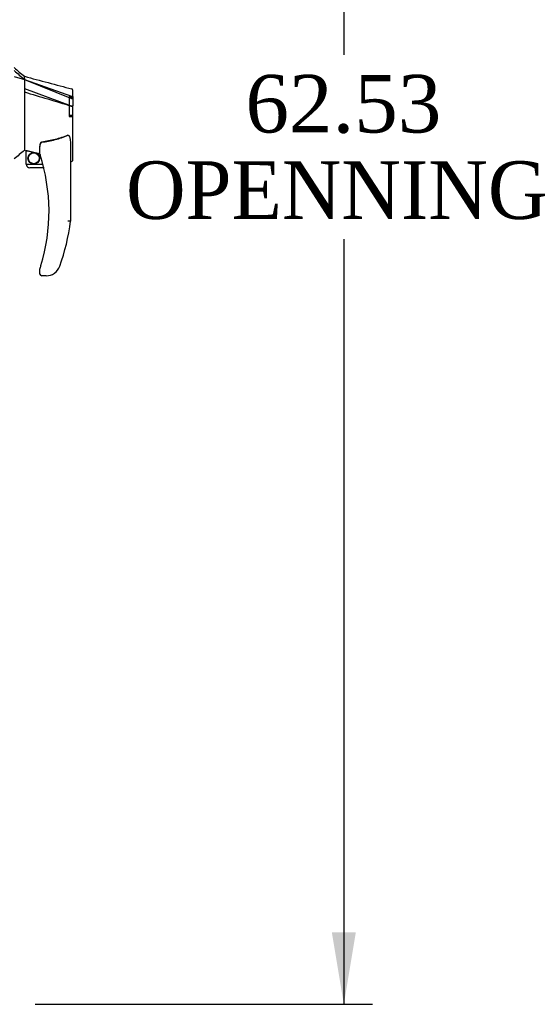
# Model space of a CAD drawing. Header units: inches. Extents: x 1 to 359, y -2 to 239.
# Tile 10 of 83: x 37 to 54, y 78 to 112. Entities that reach past the tile are written whole.
import ezdxf
from ezdxf.enums import TextEntityAlignment as Align
from ezdxf.lldxf.tags import DXFTag

# ---------------------------------------------------------------- set-up
doc = ezdxf.new("R2010")
doc.units = ezdxf.units.IN
doc.header["$MEASUREMENT"] = 0
doc.layers.add('Default', color=7, linetype='Continuous')
doc.layers.add('HAN13068', color=7, linetype='Continuous')
doc.styles.add('SEACAD_Times_New_Roman', font='times.ttf')
tags = doc.linetypes.add('HIDDEN2', pattern=[0.1875, 0.125, -0.0625]).pattern_tags.tags
tags[6:7] = [DXFTag(74, 4), DXFTag(75, 0), DXFTag(340, '0'), DXFTag(46, 0.0), DXFTag(50, 0.0), DXFTag(44, 0.0), DXFTag(45, 0.0)]
tags[4:5] = [DXFTag(74, 4), DXFTag(75, 0), DXFTag(340, '0'), DXFTag(46, 0.0), DXFTag(50, 0.0), DXFTag(44, 0.0), DXFTag(45, 0.0)]
doc.dimstyles.new('HAMMOND_(STH_-_540x360)', dxfattribs={"dimtxt": 2, "dimasz": 2.5, "dimexe": 1, "dimexo": 1, "dimgap": 0.5, "dimtad": 0, "dimtih": 1, "dimtoh": 1, "dimzin": 0, "dimdsep": 46, "dimtxsty": 'SEACAD_Times_New_Roman', "dimblk1": '_SE_FILLED', "dimblk2": '_SE_FILLED', "dimsah": 1, "dimcen": 1, "dimadec": 0, "dimazin": 0, "dimtfac": 0.8, "dimtofl": 0, "dimtmove": 0, "dimatfit": 3, "dimfxl": 1, "dimtolj": 1, "dimtzin": 0, "dimarcsym": 0})

# ---------------------------------------------------------------- blocks, each defined once
blk = doc.blocks.new('SE1')
at = {"layer": 'HAN13068', "color": 7, "linetype": 'Continuous'}
for p, q in [((36.337, 110.117), (36.692, 110.011)), ((36.692, 110.051), (36.692, 110.123)), ((36.692, 110.051), (36.692, 110.025)), ((36.692, 110.025), (36.692, 110.011)), ((36.692, 110.011), (36.692, 109.58)), ((36.692, 110.011), (38.33, 109.439)), ((36.692, 109.58), (36.692, 108.082)), ((38.372, 109.405), (38.372, 109.627)), ((38.372, 109.405), (38.372, 109.092)), ((38.316, 109.09), (38.318, 109.09)), ((38.372, 107.224), (38.372, 109.092)), ((36.692, 108.082), (36.692, 107.812)), ((36.692, 107.812), (36.692, 107.6)), ((37.232, 107.417), (37.232, 107.691)), ((38.292, 107.762), (38.292, 105.091)), ((36.692, 107.6), (36.692, 107.573)), ((36.692, 107.573), (36.692, 107.555)), ((36.692, 107.555), (36.692, 107.553)), ((36.692, 107.553), (36.757, 107.538)), ((36.757, 107.073), (36.757, 107.54)), ((36.757, 107.073), (37.33, 107.073)), ((38.292, 107.167), (38.298, 107.165)), ((37.362, 106.948), (36.882, 106.948)), ((37.232, 103.258), (37.232, 103.436)), ((37.73, 103.287), (37.729, 103.288)), ((37.447, 103.198), (37.292, 103.198))]:
    blk.add_line(p, q, dxfattribs=at)
at = {"layer": 'HAN13068', "color": 7, "linetype": 'HIDDEN2'}
for p, q in [((36.692, 110.011), (38.327, 109.355)), ((36.692, 109.698), (38.316, 109.094)), ((38.247, 109.423), (38.247, 108.723)), ((38.372, 109.423), (38.247, 109.423)), ((38.372, 109.373), (38.247, 109.373)), ((38.318, 109.094), (38.316, 109.094)), ((38.247, 108.773), (38.372, 108.773)), ((38.247, 108.723), (38.372, 108.723)), ((37.021, 107.48), (36.787, 107.534)), ((37.232, 107.431), (37.105, 107.46)), ((38.291, 107.167), (38.292, 107.167))]:
    blk.add_line(p, q, dxfattribs=at)
at = {"layer": 'HAN13068', "color": 7, "linetype": 'Continuous'}
for radius in [0.202, 0.188]:
    blk.add_circle((37.018, 107.277), radius, dxfattribs=at)
for centre, radius, start, end in [((52.721, 129.451), 25.11, 229.2701, 230.3306), ((342.612, 1248.807), 1179.062, 254.961927, 255.044825), ((38.312, 109.627), 0.06, 0, 74.5788), ((73.103, 64.107), 56.686, 129.9653, 130.4351), ((37.292, 107.417), 0.06, 180, 197.895), ((31.128, 105.427), 6.417, 342.9898, 17.895), ((36.882, 107.073), 0.125, 180, 193.8865), ((36.882, 107.073), 0.125, 193.8865, 229.4642), ((36.882, 107.073), 0.125, 229.4642, 270), ((30.951, 106.026), 7.4, 340.2854, 352.739), ((37.292, 103.436), 0.06, 162.105, 180), ((37.292, 103.258), 0.06, 180, 270), ((37.447, 103.698), 0.5, 270, 304.5623), ((37.447, 103.698), 0.5, 304.5623, 340.2854)]:
    blk.add_arc(centre, radius, start, end, dxfattribs=at)
at = {"layer": 'HAN13068', "color": 7, "linetype": 'HIDDEN2'}
for centre, radius, start, end in [((38.312, 109.627), 0.06, 359.9815, 359.9998), ((38.327, 109.454), 0.361, 268.4768, 277.0935)]:
    blk.add_arc(centre, radius, start, end, dxfattribs=at)
at = {"layer": 'HAN13068', "color": 7, "linetype": 'Continuous'}
blk.add_ellipse((38.312, 107.224), major_axis=(-0.06, 0), ratio=0.999979, start_param=1.333204, end_param=3.141717, dxfattribs=at)
at = {"layer": 'HAN13068', "color": 7, "linetype": 'HIDDEN2'}
blk.add_ellipse((38.312, 107.224), major_axis=(-0.06, 0), ratio=0.999979, start_param=3.141717, end_param=3.145677, dxfattribs=at)
blk.add_open_spline([(36.337, 110.321), (36.455, 110.218), (36.573, 110.115), (36.692, 110.011)], degree=3, dxfattribs=at)
at = {"layer": 'HAN13068', "color": 7, "linetype": 'Continuous'}
for points in [[(36.692, 109.58), (37.233, 109.417), (37.775, 109.253), (38.316, 109.09)], [(36.787, 107.536), (36.935, 107.504), (37.083, 107.471), (37.232, 107.439)]]:
    blk.add_open_spline(points, degree=3, dxfattribs=at)
for points, knots in [([(38.33, 109.439), (38.342, 109.437), (38.353, 109.432), (38.368, 109.42), (38.372, 109.413), (38.372, 109.405)], [0, 0, 0, 0, 0.5, 0.5, 1, 1, 1, 1]), ([(38.318, 109.09), (38.325, 109.09), (38.332, 109.09), (38.346, 109.09), (38.351, 109.09), (38.359, 109.091), (38.361, 109.091), (38.365, 109.091), (38.366, 109.091), (38.369, 109.091), (38.37, 109.092), (38.371, 109.092), (38.372, 109.092), (38.372, 109.092)], [0, 0, 0, 0, 0.25, 0.25, 0.5, 0.5, 0.625, 0.625, 0.75, 0.75, 0.875, 0.875, 1, 1, 1, 1]), ([(38.202, 108.074), (38.129, 108.045), (38.055, 108.019), (37.906, 107.971), (37.83, 107.949), (37.601, 107.892), (37.447, 107.864), (37.292, 107.842)], [0, 0, 0, 0, 0.25, 0.25, 0.5, 0.5, 1, 1, 1, 1]), ([(38.202, 108.074), (38.204, 108.075), (38.205, 108.075), (38.209, 108.076), (38.211, 108.076), (38.217, 108.075), (38.22, 108.074), (38.226, 108.07), (38.229, 108.067), (38.234, 108.062), (38.236, 108.059), (38.243, 108.05), (38.246, 108.044), (38.252, 108.031), (38.255, 108.024), (38.262, 108.003), (38.266, 107.989), (38.273, 107.961), (38.276, 107.947), (38.283, 107.905), (38.286, 107.877), (38.291, 107.82), (38.292, 107.791), (38.292, 107.762)], [0, 0, 0, 0, 0.015625, 0.015625, 0.03125, 0.03125, 0.0625, 0.0625, 0.09375, 0.09375, 0.125, 0.125, 0.1875, 0.1875, 0.25, 0.25, 0.375, 0.375, 0.5, 0.5, 0.75, 0.75, 1, 1, 1, 1]), ([(37.232, 107.691), (37.232, 107.698), (37.232, 107.705), (37.233, 107.718), (37.234, 107.725), (37.237, 107.746), (37.239, 107.76), (37.247, 107.787), (37.252, 107.801), (37.263, 107.82), (37.267, 107.826), (37.275, 107.834), (37.278, 107.836), (37.284, 107.84), (37.288, 107.842), (37.292, 107.842)], [0, 0, 0, 0, 0.125, 0.125, 0.25, 0.25, 0.5, 0.5, 0.75, 0.75, 0.875, 0.875, 0.9375, 0.9375, 1, 1, 1, 1]), ([(36.757, 107.54), (36.757, 107.54), (36.758, 107.54), (36.761, 107.54), (36.763, 107.54), (36.771, 107.539), (36.779, 107.538), (36.787, 107.536)], [0, 0, 0, 0, 0.25, 0.25, 0.5, 0.5, 1, 1, 1, 1]), ([(38.292, 105.091), (38.292, 105.091), (38.291, 105.091), (38.289, 105.091), (38.287, 105.091), (38.283, 105.091), (38.28, 105.091), (38.273, 105.092), (38.27, 105.092), (38.257, 105.093), (38.247, 105.093), (38.231, 105.094), (38.225, 105.095), (38.214, 105.096), (38.208, 105.096), (38.202, 105.096)], [0, 0, 0, 0, 0.125, 0.125, 0.25, 0.25, 0.375, 0.375, 0.5, 0.5, 0.75, 0.75, 0.875, 0.875, 1, 1, 1, 1]), ([(37.235, 103.455), (37.235, 103.455), (37.235, 103.456), (37.236, 103.458), (37.236, 103.46), (37.238, 103.465), (37.239, 103.469), (37.243, 103.481), (37.246, 103.49), (37.254, 103.515), (37.259, 103.532), (37.264, 103.549)], [0, 0, 0, 0, 0.0625, 0.0625, 0.125, 0.125, 0.25, 0.25, 0.5, 0.5, 1, 1, 1, 1])]:
    blk.add_open_spline(points, degree=3, knots=knots, dxfattribs=at)
at = {"layer": 'HAN13068', "color": 7, "linetype": 'HIDDEN2'}
for points, knots in [([(38.327, 109.355), (38.34, 109.354), (38.351, 109.351), (38.367, 109.342), (38.372, 109.336), (38.372, 109.33)], [0, 0, 0, 0, 0.5, 0.5, 1, 1, 1, 1]), ([(37.292, 107.835), (37.37, 107.846), (37.447, 107.858), (37.602, 107.888), (37.679, 107.905), (37.831, 107.945), (37.906, 107.967), (38.055, 108.016), (38.129, 108.044), (38.202, 108.074)], [0, 0, 0, 0, 0.25, 0.25, 0.5, 0.5, 0.75, 0.75, 1, 1, 1, 1]), ([(37.233, 107.703), (37.232, 107.703), (37.232, 107.702), (37.232, 107.695), (37.232, 107.688), (37.232, 107.681)], [0.8684678, 0.8684678, 0.8684678, 0.8684678, 0.875, 0.875, 1, 1, 1, 1]), ([(37.292, 107.835), (37.288, 107.835), (37.284, 107.833), (37.278, 107.829), (37.275, 107.827), (37.267, 107.818), (37.263, 107.812), (37.255, 107.799), (37.252, 107.792), (37.247, 107.779), (37.245, 107.772), (37.242, 107.763), (37.242, 107.761), (37.241, 107.759)], [0, 0, 0, 0, 0.0625, 0.0625, 0.125, 0.125, 0.25, 0.25, 0.375, 0.375, 0.5, 0.5, 0.536418, 0.536418, 0.536418, 0.536418]), ([(36.787, 107.534), (36.783, 107.535), (36.779, 107.536), (36.772, 107.537), (36.768, 107.538), (36.76, 107.539), (36.757, 107.539), (36.757, 107.539)], [0, 0, 0, 0, 0.25, 0.25, 0.5, 0.5, 1, 1, 1, 1]), ([(37.338, 107.043), (37.337, 107.047), (37.336, 107.051), (37.334, 107.058), (37.333, 107.062), (37.331, 107.07), (37.33, 107.073), (37.33, 107.073)], [0, 0, 0, 0, 0.25, 0.25, 0.5, 0.5, 1, 1, 1, 1]), ([(37.362, 106.948), (37.362, 106.948), (37.362, 106.949), (37.361, 106.952), (37.361, 106.954), (37.359, 106.963), (37.357, 106.971), (37.355, 106.978)], [0, 0, 0, 0, 0.25, 0.25, 0.5, 0.5, 1, 1, 1, 1])]:
    blk.add_open_spline(points, degree=3, knots=knots, dxfattribs=at)
blk = doc.blocks.new('DMBLK124')
at = {"layer": 'Default', "linetype": 'Continuous', "transparency": 16777216}
for points in [[(48.186, 137.939), (47.769, 140.439), (47.353, 137.939)], [(48.186, 80.407), (47.353, 80.407), (47.769, 77.907)]]:
    blk.add_hatch(color=7, dxfattribs=at).paths.add_polyline_path(points)
at = {"layer": 'Default', "color": 7, "linetype": 'Continuous', "transparency": 16777216}
for p, q in [((36.724, 140.439), (48.769, 140.439)), ((47.769, 140.439), (47.769, 110.873)), ((47.769, 104.473), (47.769, 77.907)), ((37.067, 77.907), (48.769, 77.907))]:
    blk.add_line(p, q, dxfattribs=at)
at = {"layer": 'Default', "color": 7, "linetype": 'Continuous', "transparency": 16777216, "style": 'SEACAD_Times_New_Roman'}
for s, p in [('62.53', (44.357, 110.173)), ('OPENNING', (40.21, 107.173))]:
    blk.add_text(s, height=2, dxfattribs=at).set_placement(p, align=Align.TOP_LEFT)
blk = doc.blocks.new('_SE_FILLED')
at = {"color": 0}
blk.add_line((0, 0), (-1, 0), dxfattribs=at)
blk.add_solid([(0, 0), (-1, -0.1665), (-1, 0.1665), (0, 0)], dxfattribs=at)

msp = doc.modelspace()

# ---------------------------------------------------------------- block references
at = {"layer": 'Default'}
msp.add_blockref('SE1', (0, 0), dxfattribs=at)

# ---------------------------------------------------------------- dimensions: what is measured, and where the dimension line sits
at = {"layer": 'Default', "color": 7, "linetype": 'Continuous'}
dim = msp.add_linear_dim(base=(47.769, 77.907), p1=(35.724, 140.439), p2=(35.382, 77.907), angle=90, text='\\A1;<>\\POPENNING', dimstyle='HAMMOND_(STH_-_540x360)', dxfattribs=at)
dim.commit()
dim.dimension.update_dxf_attribs({"geometry": 'DMBLK124', "text_midpoint": (47.769, 109.173), "dimtype": 160})

doc.saveas('drawing.dxf')
